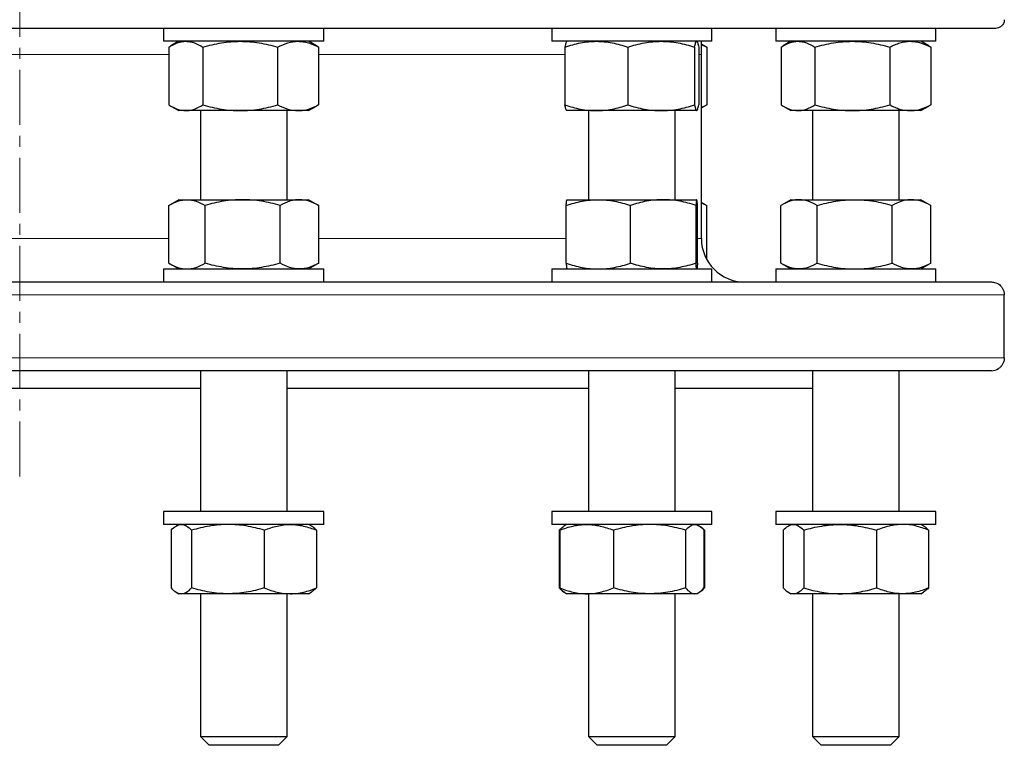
# Model space of a CAD drawing. Header units: millimetres. Extents: x 108 to 1084, y 38 to 949.
# Tile 3 of 9: x 348 to 576, y 38 to 205. Entities that reach past the tile are written whole.
import ezdxf

# ---------------------------------------------------------------- set-up
doc = ezdxf.new("R2010")
doc.units = ezdxf.units.MM
doc.linetypes.add('CENTERX2', pattern=[20.32, 12.7, -2.54, 2.54, -2.54])
doc.layers.add('FORMAT', color=7, linetype='Continuous')

msp = doc.modelspace()

# ---------------------------------------------------------------- linework, layer by layer
at = {"color": 7, "linetype": 'Continuous', "lineweight": 25}
for p, q in [((573.97, 203.39), (122.97, 203.39)), ((381.73, 203.39), (381.73, 200.39)), ((418.73, 200.39), (418.73, 203.39)), ((471.39, 203.39), (471.39, 200.39)), ((508.39, 200.39), (508.39, 203.39)), ((523.15, 203.39), (523.15, 200.39)), ((560.15, 200.39), (560.15, 203.39)), ((418.73, 200.39), (381.73, 200.39)), ((385.23, 200.39), (383.41, 199.33)), ((417.05, 199.33), (415.23, 200.39)), ((508.39, 200.39), (471.39, 200.39)), ((474.89, 200.39), (474.87, 200.37)), ((504.91, 200.37), (504.89, 200.39)), ((505.97, 197.32), (505.97, 200.39)), ((560.15, 200.39), (523.15, 200.39)), ((526.65, 200.39), (524.83, 199.33)), ((558.48, 199.33), (556.65, 200.39)), ((382.94, 199.05), (382.94, 185.73)), ((390.77, 199.05), (390.77, 185.73)), ((408.07, 199.05), (408.07, 185.73)), ((417.53, 199.05), (417.05, 199.33)), ((417.53, 199.05), (417.53, 185.73)), ((474.44, 199.05), (474.44, 185.73)), ((488.95, 199.05), (488.95, 185.73)), ((504.4, 199.05), (504.4, 185.73)), ((505.34, 199.05), (505.34, 185.73)), ((506.71, 199.34), (505.97, 199.76)), ((507.19, 199.05), (506.71, 199.33)), ((507.19, 199.05), (507.19, 185.73)), ((524.36, 199.05), (524.36, 185.73)), ((532.19, 199.05), (532.19, 185.73)), ((549.49, 199.05), (549.49, 185.73)), ((558.95, 199.05), (558.47, 199.33)), ((558.95, 199.05), (558.95, 185.73)), ((505.97, 154.82), (505.97, 197.32)), ((383.41, 185.44), (385.23, 184.39)), ((386.86, 184.39), (385.23, 184.39)), ((399.42, 184.39), (386.86, 184.39)), ((390.23, 184.39), (390.23, 163.82)), ((412.8, 184.39), (399.42, 184.39)), ((410.23, 163.82), (410.23, 184.39)), ((415.23, 184.39), (412.8, 184.39)), ((415.23, 184.39), (417.05, 185.44)), ((417.53, 185.73), (417.05, 185.44)), ((474.87, 184.4), (474.89, 184.39)), ((481.7, 184.39), (474.89, 184.39)), ((479.89, 184.39), (479.89, 163.82)), ((496.68, 184.39), (481.7, 184.39)), ((504.87, 184.39), (496.68, 184.39)), ((499.89, 163.82), (499.89, 184.39)), ((504.89, 184.39), (504.87, 184.39)), ((504.89, 184.39), (504.91, 184.4)), ((505.97, 185.01), (506.71, 185.44)), ((507.19, 185.73), (506.71, 185.44)), ((524.83, 185.44), (526.65, 184.39)), ((528.28, 184.39), (526.65, 184.39)), ((540.84, 184.39), (528.28, 184.39)), ((531.65, 184.39), (531.65, 163.82)), ((554.22, 184.39), (540.84, 184.39)), ((551.65, 163.82), (551.65, 184.39)), ((556.65, 184.39), (554.22, 184.39)), ((556.65, 184.39), (558.48, 185.44)), ((558.95, 185.73), (558.47, 185.44)), ((385.23, 163.82), (383.09, 162.59)), ((385.23, 163.82), (387.11, 163.82)), ((387.11, 163.82), (399.96, 163.82)), ((399.96, 163.82), (413.08, 163.82)), ((413.08, 163.82), (415.23, 163.82)), ((417.38, 162.59), (415.23, 163.82)), ((474.89, 163.82), (482.15, 163.82)), ((482.15, 163.82), (497.15, 163.82)), ((497.15, 163.82), (504.89, 163.82)), ((526.65, 163.82), (524.51, 162.58)), ((526.65, 163.82), (528.53, 163.82)), ((528.53, 163.82), (541.38, 163.82)), ((541.38, 163.82), (554.5, 163.82)), ((554.5, 163.82), (556.65, 163.82)), ((558.8, 162.58), (556.65, 163.82)), ((382.92, 149.16), (382.92, 162.48)), ((391.3, 149.16), (391.3, 162.48)), ((408.62, 149.16), (408.62, 162.48)), ((417.37, 162.58), (417.55, 162.48)), ((417.55, 149.16), (417.55, 162.48)), ((474.73, 149.16), (474.73, 162.48)), ((489.57, 149.16), (489.57, 162.48)), ((504.73, 149.16), (504.73, 162.48)), ((505.05, 149.16), (505.05, 162.48)), ((507.04, 162.58), (505.97, 163.2)), ((507.03, 162.58), (507.21, 162.48)), ((507.21, 150), (507.21, 162.48)), ((524.34, 149.16), (524.34, 162.48)), ((532.72, 149.16), (532.72, 162.48)), ((550.04, 149.16), (550.04, 162.48)), ((558.8, 162.58), (558.97, 162.48)), ((558.97, 149.16), (558.97, 162.48)), ((383.09, 149.06), (385.23, 147.82)), ((415.23, 147.82), (417.38, 149.06)), ((417.37, 149.07), (417.55, 149.16)), ((524.51, 149.06), (526.65, 147.82)), ((556.65, 147.82), (558.8, 149.06)), ((558.8, 149.07), (558.97, 149.16)), ((381.73, 147.82), (381.73, 144.82)), ((381.73, 147.82), (417.54, 147.82)), ((417.54, 147.82), (418.73, 147.82)), ((418.73, 144.82), (418.73, 147.82)), ((471.39, 147.82), (471.39, 144.82)), ((471.39, 147.82), (508.39, 147.82)), ((508.39, 144.82), (508.39, 147.82)), ((523.15, 147.82), (523.15, 144.82)), ((523.15, 147.82), (560.15, 147.82)), ((560.15, 144.82), (560.15, 147.82)), ((123.97, 144.82), (572.97, 144.82)), ((575.95, 127.32), (575.95, 141.82)), ((572.97, 124.32), (123.97, 124.32)), ((390.23, 124.32), (390.23, 91.82)), ((410.23, 91.82), (410.23, 124.32)), ((479.89, 124.32), (479.89, 91.82)), ((499.89, 91.82), (499.89, 124.32)), ((531.65, 124.32), (531.65, 91.82)), ((551.65, 91.82), (551.65, 124.32)), ((574.62, 124.82), (574.63, 124.82)), ((306.71, 120.32), (390.23, 120.32)), ((410.23, 120.32), (479.89, 120.32)), ((499.89, 120.32), (531.65, 120.32)), ((381.73, 91.82), (381.73, 88.82)), ((410.51, 91.82), (381.73, 91.82)), ((418.73, 91.82), (410.51, 91.82)), ((418.73, 88.82), (418.73, 91.82)), ((471.39, 91.82), (471.39, 88.82)), ((506.48, 91.82), (471.39, 91.82)), ((508.39, 91.82), (506.48, 91.82)), ((508.39, 88.82), (508.39, 91.82)), ((523.15, 91.82), (523.15, 88.82)), ((560.15, 91.82), (523.15, 91.82)), ((560.15, 88.82), (560.15, 91.82)), ((410.51, 88.82), (381.73, 88.82)), ((385.23, 88.82), (384.63, 88.48)), ((418.73, 88.82), (410.51, 88.82)), ((415.83, 88.48), (415.23, 88.82)), ((506.48, 88.82), (471.39, 88.82)), ((474.89, 88.82), (474.42, 88.55)), ((505.36, 88.55), (504.89, 88.82)), ((508.39, 88.82), (506.48, 88.82)), ((560.15, 88.82), (523.15, 88.82)), ((526.65, 88.82), (526.06, 88.48)), ((557.25, 88.48), (556.65, 88.82)), ((383.43, 87.48), (383.43, 74.16)), ((388.18, 87.48), (388.18, 74.16)), ((404.98, 87.48), (404.98, 74.16)), ((417.03, 87.48), (417.03, 74.16)), ((473.09, 87.48), (473.09, 74.16)), ((473.23, 87.48), (473.23, 74.16)), ((474.42, 88.55), (474.29, 88.48)), ((485.68, 87.48), (485.68, 74.16)), ((502.33, 87.48), (502.33, 74.16)), ((506.47, 87.57), (506.69, 87.48)), ((506.55, 87.48), (506.55, 74.16)), ((506.69, 87.48), (506.69, 74.16)), ((524.85, 87.48), (524.85, 74.16)), ((529.6, 87.48), (529.6, 74.16)), ((546.4, 87.48), (546.4, 74.16)), ((558.45, 87.48), (558.45, 74.16)), ((384.63, 73.17), (385.23, 72.82)), ((385.81, 72.82), (385.23, 72.82)), ((396.58, 72.82), (385.81, 72.82)), ((390.23, 72.82), (390.23, 39.82)), ((411.01, 72.82), (396.58, 72.82)), ((410.23, 39.82), (410.23, 72.82)), ((415.23, 72.82), (411.01, 72.82)), ((415.23, 72.82), (415.83, 73.17)), ((474.29, 73.17), (474.42, 73.09)), ((474.42, 73.09), (474.89, 72.82)), ((479.45, 72.82), (474.89, 72.82)), ((494, 72.82), (479.45, 72.82)), ((479.89, 72.82), (479.89, 39.82)), ((504.44, 72.82), (494, 72.82)), ((499.89, 39.82), (499.89, 72.82)), ((504.89, 72.82), (504.44, 72.82)), ((504.89, 72.82), (505.36, 73.09)), ((506.47, 74.08), (506.69, 74.16)), ((526.06, 73.17), (526.65, 72.82)), ((527.23, 72.82), (526.65, 72.82)), ((538, 72.82), (527.23, 72.82)), ((531.65, 72.82), (531.65, 39.82)), ((552.43, 72.82), (538, 72.82)), ((551.65, 39.82), (551.65, 72.82)), ((556.65, 72.82), (552.43, 72.82)), ((556.65, 72.82), (557.25, 73.17)), ((390.23, 39.82), (392.23, 37.82)), ((390.23, 39.82), (410.23, 39.82)), ((408.23, 37.82), (410.23, 39.82)), ((479.89, 39.82), (481.89, 37.82)), ((479.89, 39.82), (481.4, 39.82)), ((481.4, 39.82), (499.89, 39.82)), ((497.89, 37.82), (499.89, 39.82)), ((531.65, 39.82), (533.65, 37.82)), ((531.65, 39.82), (536.94, 39.82)), ((536.94, 39.82), (551.65, 39.82)), ((549.65, 37.82), (551.65, 39.82)), ((392.24, 37.82), (392.23, 37.82)), ((408.23, 37.82), (392.24, 37.82)), ((483.1, 37.82), (481.89, 37.82)), ((497.89, 37.82), (483.1, 37.82)), ((537.88, 37.82), (533.65, 37.82)), ((549.65, 37.82), (537.88, 37.82))]:
    msp.add_line(p, q, dxfattribs=at)
at = {"color": 8, "linetype": 'Continuous', "lineweight": 18}
for p, q in [((348.47, 197.32), (312.15, 197.32)), ((382.94, 197.32), (348.47, 197.32)), ((474.44, 197.32), (417.53, 197.32)), ((505.97, 197.32), (505.34, 197.32)), ((311.86, 154.82), (382.92, 154.82)), ((417.55, 154.82), (474.73, 154.82)), ((505.05, 154.82), (505.97, 154.82)), ((575.95, 141.82), (120.99, 141.82)), ((120.99, 127.32), (575.95, 127.32))]:
    msp.add_line(p, q, dxfattribs=at)
at = {"color": 7, "linetype": 'Continuous', "lineweight": 25}
for centre, radius, start, end in [((515.97, 154.82), 10, 180, 270), ((572.97, 127.32), 3, 270, 303.5573)]:
    msp.add_arc(centre, radius, start, end, dxfattribs=at)
for points, knots in [([(575.95, 205.39), (575.95, 205.22), (575.93, 205.07), (575.86, 204.77), (575.81, 204.62), (575.68, 204.36), (575.6, 204.24), (575.44, 204.03), (575.34, 203.94), (575.06, 203.69), (574.85, 203.58), (574.41, 203.42), (574.19, 203.39), (573.97, 203.39)], [0, 0, 0, 0, 0.125, 0.125, 0.25, 0.25, 0.375, 0.375, 0.5, 0.5, 0.75, 0.75, 1, 1, 1, 1]), ([(382.94, 199.05), (383.58, 199.45), (384.22, 199.79), (385.53, 200.26), (386.19, 200.39), (386.86, 200.39)], [0, 0, 0, 0, 0.5, 0.5, 1, 1, 1, 1]), ([(386.86, 200.39), (387.19, 200.39), (387.52, 200.35), (388.18, 200.23), (388.51, 200.14), (389.49, 199.79), (390.13, 199.45), (390.77, 199.05)], [0, 0, 0, 0, 0.25, 0.25, 0.5, 0.5, 1, 1, 1, 1]), ([(390.77, 199.05), (391.48, 199.25), (392.19, 199.44), (393.62, 199.77), (394.34, 199.91), (396.51, 200.26), (397.96, 200.39), (399.42, 200.39)], [0, 0, 0, 0, 0.25, 0.25, 0.5, 0.5, 1, 1, 1, 1]), ([(399.42, 200.39), (400.15, 200.39), (400.88, 200.35), (402.36, 200.23), (403.09, 200.14), (405.25, 199.79), (406.67, 199.45), (408.07, 199.05)], [0, 0, 0, 0, 0.25, 0.25, 0.5, 0.5, 1, 1, 1, 1]), ([(408.07, 199.05), (408.84, 199.45), (409.62, 199.79), (411.2, 200.26), (411.99, 200.39), (412.8, 200.39)], [0, 0, 0, 0, 0.5, 0.5, 1, 1, 1, 1]), ([(412.8, 200.39), (413.2, 200.39), (413.6, 200.35), (414.4, 200.23), (414.8, 200.14), (415.98, 199.79), (416.76, 199.45), (417.53, 199.05)], [0, 0, 0, 0, 0.25, 0.25, 0.5, 0.5, 1, 1, 1, 1]), ([(474.44, 199.05), (475.63, 199.45), (476.83, 199.79), (479.24, 200.26), (480.46, 200.39), (481.7, 200.39)], [0, 0, 0, 0, 0.5, 0.5, 1, 1, 1, 1]), ([(474.87, 200.37), (474.85, 200.35), (474.8, 200.32), (474.73, 200.19), (474.65, 199.95), (474.55, 199.59), (474.48, 199.23), (474.44, 199.05)], [0, 0, 0, 0, 0.144324, 0.313679, 0.482946, 0.741448, 1, 1, 1, 1]), ([(481.7, 200.39), (482.31, 200.39), (482.93, 200.35), (484.15, 200.23), (484.76, 200.14), (486.57, 199.79), (487.77, 199.45), (488.95, 199.05)], [0, 0, 0, 0, 0.25, 0.25, 0.5, 0.5, 1, 1, 1, 1]), ([(488.95, 199.05), (489.58, 199.25), (490.21, 199.44), (491.5, 199.77), (492.14, 199.91), (494.07, 200.26), (495.37, 200.39), (496.68, 200.39)], [0, 0, 0, 0, 0.25, 0.25, 0.5, 0.5, 1, 1, 1, 1]), ([(496.68, 200.39), (497.33, 200.39), (497.98, 200.35), (499.3, 200.23), (499.95, 200.14), (501.88, 199.79), (503.15, 199.45), (504.4, 199.05)], [0, 0, 0, 0, 0.25, 0.25, 0.5, 0.5, 1, 1, 1, 1]), ([(504.4, 199.05), (504.48, 199.45), (504.55, 199.79), (504.71, 200.26), (504.79, 200.39), (504.87, 200.39)], [0, 0, 0, 0, 0.5, 0.5, 1, 1, 1, 1]), ([(504.91, 200.37), (504.93, 200.35), (504.98, 200.32), (505.05, 200.19), (505.13, 199.95), (505.23, 199.59), (505.3, 199.23), (505.34, 199.05)], [0, 0, 0, 0, 0.144324, 0.313679, 0.482946, 0.741448, 1, 1, 1, 1]), ([(524.36, 199.05), (525, 199.45), (525.65, 199.79), (526.95, 200.26), (527.61, 200.39), (528.28, 200.39)], [0, 0, 0, 0, 0.5, 0.5, 1, 1, 1, 1]), ([(528.28, 200.39), (528.61, 200.39), (528.94, 200.35), (529.6, 200.23), (529.93, 200.14), (530.91, 199.79), (531.55, 199.45), (532.19, 199.05)], [0, 0, 0, 0, 0.25, 0.25, 0.5, 0.5, 1, 1, 1, 1]), ([(532.19, 199.05), (533.61, 199.45), (535.03, 199.79), (537.91, 200.26), (539.37, 200.39), (540.84, 200.39)], [0, 0, 0, 0, 0.5, 0.5, 1, 1, 1, 1]), ([(540.84, 200.39), (541.58, 200.39), (542.31, 200.35), (543.77, 200.23), (544.49, 200.14), (546.65, 199.79), (548.08, 199.45), (549.49, 199.05)], [0, 0, 0, 0, 0.25, 0.25, 0.5, 0.5, 1, 1, 1, 1]), ([(549.49, 199.05), (549.87, 199.25), (550.26, 199.44), (551.05, 199.77), (551.44, 199.91), (552.63, 200.26), (553.42, 200.39), (554.22, 200.39)], [0, 0, 0, 0, 0.25, 0.25, 0.5, 0.5, 1, 1, 1, 1]), ([(554.22, 200.39), (554.62, 200.39), (555.02, 200.35), (555.83, 200.23), (556.22, 200.14), (557.41, 199.79), (558.18, 199.45), (558.95, 199.05)], [0, 0, 0, 0, 0.25, 0.25, 0.5, 0.5, 1, 1, 1, 1]), ([(505.97, 199.62), (506.01, 199.6), (506.42, 199.45), (506.82, 199.24), (507.19, 199.05)], [0, 0, 0, 0, 0.102913, 1, 1, 1, 1]), ([(382.94, 185.73), (383.58, 185.32), (384.22, 184.98), (385.53, 184.51), (386.19, 184.39), (386.86, 184.39)], [0, 0, 0, 0, 0.5, 0.5, 1, 1, 1, 1]), ([(386.86, 184.39), (387.19, 184.39), (387.52, 184.42), (388.18, 184.54), (388.51, 184.63), (389.49, 184.98), (390.13, 185.32), (390.77, 185.73)], [0, 0, 0, 0, 0.25, 0.25, 0.5, 0.5, 1, 1, 1, 1]), ([(390.77, 185.73), (391.48, 185.52), (392.19, 185.34), (393.62, 185), (394.34, 184.86), (396.51, 184.51), (397.96, 184.39), (399.42, 184.39)], [0, 0, 0, 0, 0.25, 0.25, 0.5, 0.5, 1, 1, 1, 1]), ([(399.42, 184.39), (400.15, 184.39), (400.88, 184.42), (402.36, 184.54), (403.09, 184.63), (405.25, 184.98), (406.67, 185.32), (408.07, 185.73)], [0, 0, 0, 0, 0.25, 0.25, 0.5, 0.5, 1, 1, 1, 1]), ([(408.07, 185.73), (408.84, 185.32), (409.62, 184.98), (411.2, 184.51), (411.99, 184.39), (412.8, 184.39)], [0, 0, 0, 0, 0.5, 0.5, 1, 1, 1, 1]), ([(412.8, 184.39), (413.2, 184.39), (413.6, 184.42), (414.4, 184.54), (414.8, 184.63), (415.98, 184.98), (416.76, 185.32), (417.53, 185.73)], [0, 0, 0, 0, 0.25, 0.25, 0.5, 0.5, 1, 1, 1, 1]), ([(474.44, 185.73), (475.63, 185.32), (476.83, 184.98), (479.24, 184.51), (480.46, 184.39), (481.7, 184.39)], [0, 0, 0, 0, 0.5, 0.5, 1, 1, 1, 1]), ([(474.87, 184.4), (474.85, 184.42), (474.8, 184.45), (474.73, 184.58), (474.65, 184.82), (474.55, 185.18), (474.48, 185.54), (474.44, 185.73)], [0, 0, 0, 0, 0.144324, 0.313679, 0.482946, 0.741448, 1, 1, 1, 1]), ([(481.7, 184.39), (482.31, 184.39), (482.93, 184.42), (484.15, 184.54), (484.76, 184.63), (486.57, 184.98), (487.77, 185.32), (488.95, 185.73)], [0, 0, 0, 0, 0.25, 0.25, 0.5, 0.5, 1, 1, 1, 1]), ([(488.95, 185.73), (489.58, 185.52), (490.21, 185.34), (491.5, 185), (492.14, 184.86), (494.07, 184.51), (495.37, 184.39), (496.68, 184.39)], [0, 0, 0, 0, 0.25, 0.25, 0.5, 0.5, 1, 1, 1, 1]), ([(496.68, 184.39), (497.33, 184.39), (497.98, 184.42), (499.3, 184.54), (499.95, 184.63), (501.88, 184.98), (503.15, 185.32), (504.4, 185.73)], [0, 0, 0, 0, 0.25, 0.25, 0.5, 0.5, 1, 1, 1, 1]), ([(504.4, 185.73), (504.48, 185.32), (504.55, 184.98), (504.71, 184.51), (504.79, 184.39), (504.87, 184.39)], [0, 0, 0, 0, 0.5, 0.5, 1, 1, 1, 1]), ([(504.87, 184.39), (504.91, 184.39), (504.95, 184.42), (505.03, 184.54), (505.07, 184.63), (505.18, 184.98), (505.26, 185.32), (505.34, 185.73)], [0, 0, 0, 0, 0.25, 0.25, 0.5, 0.5, 1, 1, 1, 1]), ([(505.97, 185.15), (506.01, 185.17), (506.42, 185.32), (506.82, 185.53), (507.19, 185.73)], [0, 0, 0, 0, 0.102913, 1, 1, 1, 1]), ([(524.36, 185.73), (525, 185.32), (525.65, 184.98), (526.95, 184.51), (527.61, 184.39), (528.28, 184.39)], [0, 0, 0, 0, 0.5, 0.5, 1, 1, 1, 1]), ([(528.28, 184.39), (528.61, 184.39), (528.94, 184.42), (529.6, 184.54), (529.93, 184.63), (530.91, 184.98), (531.55, 185.32), (532.19, 185.73)], [0, 0, 0, 0, 0.25, 0.25, 0.5, 0.5, 1, 1, 1, 1]), ([(532.19, 185.73), (533.61, 185.32), (535.03, 184.98), (537.91, 184.51), (539.37, 184.39), (540.84, 184.39)], [0, 0, 0, 0, 0.5, 0.5, 1, 1, 1, 1]), ([(540.84, 184.39), (541.58, 184.39), (542.31, 184.42), (543.77, 184.54), (544.49, 184.63), (546.65, 184.98), (548.08, 185.32), (549.49, 185.73)], [0, 0, 0, 0, 0.25, 0.25, 0.5, 0.5, 1, 1, 1, 1]), ([(549.49, 185.73), (549.87, 185.52), (550.26, 185.34), (551.05, 185), (551.44, 184.86), (552.63, 184.51), (553.42, 184.39), (554.22, 184.39)], [0, 0, 0, 0, 0.25, 0.25, 0.5, 0.5, 1, 1, 1, 1]), ([(554.22, 184.39), (554.62, 184.39), (555.02, 184.42), (555.83, 184.54), (556.22, 184.63), (557.41, 184.98), (558.18, 185.32), (558.95, 185.73)], [0, 0, 0, 0, 0.25, 0.25, 0.5, 0.5, 1, 1, 1, 1]), ([(382.92, 162.48), (383.26, 162.69), (383.6, 162.87), (384.3, 163.2), (384.65, 163.35), (385.69, 163.7), (386.4, 163.82), (387.11, 163.82)], [0, 0, 0, 0, 0.25, 0.25, 0.5, 0.5, 1, 1, 1, 1]), ([(387.11, 163.82), (387.46, 163.82), (387.82, 163.79), (388.53, 163.67), (388.88, 163.58), (389.93, 163.22), (390.62, 162.89), (391.3, 162.48)], [0, 0, 0, 0, 0.25, 0.25, 0.5, 0.5, 1, 1, 1, 1]), ([(399.96, 163.82), (399.22, 163.82), (398.48, 163.79), (397.02, 163.67), (396.3, 163.58), (394.14, 163.23), (392.71, 162.89), (391.3, 162.48)], [0, 0, 0, 0, 0.25, 0.25, 0.5, 0.5, 1, 1, 1, 1]), ([(408.62, 162.48), (407.2, 162.89), (405.77, 163.23), (402.89, 163.7), (401.43, 163.82), (399.96, 163.82)], [0, 0, 0, 0, 0.5, 0.5, 1, 1, 1, 1]), ([(413.08, 163.82), (412.7, 163.82), (412.32, 163.79), (411.57, 163.67), (411.2, 163.58), (410.08, 163.23), (409.34, 162.89), (408.62, 162.48)], [0, 0, 0, 0, 0.25, 0.25, 0.5, 0.5, 1, 1, 1, 1]), ([(417.55, 162.48), (416.82, 162.89), (416.08, 163.23), (414.6, 163.7), (413.84, 163.82), (413.08, 163.82)], [0, 0, 0, 0, 0.5, 0.5, 1, 1, 1, 1]), ([(474.73, 162.48), (475.34, 162.69), (475.95, 162.87), (477.18, 163.2), (477.8, 163.35), (479.65, 163.7), (480.9, 163.82), (482.15, 163.82)], [0, 0, 0, 0, 0.25, 0.25, 0.5, 0.5, 1, 1, 1, 1]), ([(474.73, 162.48), (474.76, 162.89), (474.79, 163.23), (474.84, 163.7), (474.87, 163.82), (474.89, 163.82)], [0, 0, 0, 0, 0.5, 0.5, 1, 1, 1, 1]), ([(482.15, 163.82), (482.78, 163.82), (483.41, 163.79), (484.67, 163.67), (485.3, 163.58), (487.16, 163.22), (488.37, 162.89), (489.57, 162.48)], [0, 0, 0, 0, 0.25, 0.25, 0.5, 0.5, 1, 1, 1, 1]), ([(497.15, 163.82), (496.51, 163.82), (495.86, 163.79), (494.58, 163.67), (493.95, 163.58), (492.06, 163.23), (490.81, 162.89), (489.57, 162.48)], [0, 0, 0, 0, 0.25, 0.25, 0.5, 0.5, 1, 1, 1, 1]), ([(504.73, 162.48), (503.49, 162.89), (502.24, 163.23), (499.72, 163.7), (498.44, 163.82), (497.15, 163.82)], [0, 0, 0, 0, 0.5, 0.5, 1, 1, 1, 1]), ([(504.89, 163.82), (504.87, 163.82), (504.86, 163.79), (504.83, 163.67), (504.82, 163.58), (504.78, 163.23), (504.75, 162.89), (504.73, 162.48)], [0, 0, 0, 0, 0.25, 0.25, 0.5, 0.5, 1, 1, 1, 1]), ([(505.05, 162.48), (505.02, 162.89), (505, 163.23), (504.94, 163.7), (504.92, 163.82), (504.89, 163.82)], [0, 0, 0, 0, 0.5, 0.5, 1, 1, 1, 1]), ([(528.53, 163.82), (528.17, 163.82), (527.82, 163.79), (527.11, 163.67), (526.76, 163.58), (525.71, 163.23), (525.02, 162.89), (524.34, 162.48)], [0, 0, 0, 0, 0.25, 0.25, 0.5, 0.5, 1, 1, 1, 1]), ([(532.72, 162.48), (532.03, 162.89), (531.34, 163.23), (529.95, 163.7), (529.24, 163.82), (528.53, 163.82)], [0, 0, 0, 0, 0.5, 0.5, 1, 1, 1, 1]), ([(532.72, 162.48), (533.42, 162.69), (534.13, 162.87), (535.57, 163.2), (536.29, 163.35), (538.46, 163.7), (539.91, 163.82), (541.38, 163.82)], [0, 0, 0, 0, 0.25, 0.25, 0.5, 0.5, 1, 1, 1, 1]), ([(541.38, 163.82), (542.11, 163.82), (542.84, 163.79), (544.32, 163.67), (545.05, 163.58), (547.22, 163.22), (548.64, 162.89), (550.04, 162.48)], [0, 0, 0, 0, 0.25, 0.25, 0.5, 0.5, 1, 1, 1, 1]), ([(554.5, 163.82), (554.13, 163.82), (553.74, 163.79), (552.99, 163.67), (552.62, 163.58), (551.5, 163.23), (550.77, 162.89), (550.04, 162.48)], [0, 0, 0, 0, 0.25, 0.25, 0.5, 0.5, 1, 1, 1, 1]), ([(558.97, 162.48), (558.24, 162.89), (557.51, 163.23), (556.02, 163.7), (555.27, 163.82), (554.5, 163.82)], [0, 0, 0, 0, 0.5, 0.5, 1, 1, 1, 1]), ([(505.97, 163.09), (506.11, 163.03), (506.53, 162.86), (506.94, 162.63), (507.21, 162.48)], [0, 0, 0, 0, 0.347709, 1, 1, 1, 1]), ([(382.92, 149.16), (383.26, 148.96), (383.6, 148.77), (384.3, 148.44), (384.65, 148.3), (385.69, 147.95), (386.4, 147.82), (387.11, 147.82)], [0, 0, 0, 0, 0.25, 0.25, 0.5, 0.5, 1, 1, 1, 1]), ([(387.11, 147.82), (387.46, 147.82), (387.82, 147.85), (388.53, 147.98), (388.88, 148.07), (389.93, 148.42), (390.62, 148.76), (391.3, 149.16)], [0, 0, 0, 0, 0.25, 0.25, 0.5, 0.5, 1, 1, 1, 1]), ([(399.96, 147.82), (399.22, 147.82), (398.48, 147.85), (397.02, 147.98), (396.3, 148.07), (394.14, 148.42), (392.71, 148.75), (391.3, 149.16)], [0, 0, 0, 0, 0.25, 0.25, 0.5, 0.5, 1, 1, 1, 1]), ([(408.62, 149.16), (407.2, 148.75), (405.77, 148.42), (402.89, 147.95), (401.43, 147.82), (399.96, 147.82)], [0, 0, 0, 0, 0.5, 0.5, 1, 1, 1, 1]), ([(413.08, 147.82), (412.7, 147.82), (412.32, 147.85), (411.57, 147.98), (411.2, 148.07), (410.08, 148.42), (409.34, 148.75), (408.62, 149.16)], [0, 0, 0, 0, 0.25, 0.25, 0.5, 0.5, 1, 1, 1, 1]), ([(417.55, 149.16), (416.82, 148.75), (416.08, 148.42), (414.6, 147.95), (413.84, 147.82), (413.08, 147.82)], [0, 0, 0, 0, 0.5, 0.5, 1, 1, 1, 1]), ([(474.73, 149.16), (475.34, 148.96), (475.95, 148.77), (477.18, 148.44), (477.8, 148.3), (479.65, 147.95), (480.9, 147.82), (482.15, 147.82)], [0, 0, 0, 0, 0.25, 0.25, 0.5, 0.5, 1, 1, 1, 1]), ([(474.73, 149.16), (474.76, 148.75), (474.79, 148.42), (474.84, 147.95), (474.87, 147.82), (474.89, 147.82)], [0, 0, 0, 0, 0.5, 0.5, 1, 1, 1, 1]), ([(482.15, 147.82), (482.78, 147.82), (483.41, 147.85), (484.67, 147.98), (485.3, 148.07), (487.16, 148.42), (488.37, 148.76), (489.57, 149.16)], [0, 0, 0, 0, 0.25, 0.25, 0.5, 0.5, 1, 1, 1, 1]), ([(497.15, 147.82), (496.51, 147.82), (495.86, 147.85), (494.58, 147.98), (493.95, 148.07), (492.06, 148.42), (490.81, 148.75), (489.57, 149.16)], [0, 0, 0, 0, 0.25, 0.25, 0.5, 0.5, 1, 1, 1, 1]), ([(504.73, 149.16), (503.49, 148.75), (502.24, 148.42), (499.72, 147.95), (498.44, 147.82), (497.15, 147.82)], [0, 0, 0, 0, 0.5, 0.5, 1, 1, 1, 1]), ([(504.89, 147.82), (504.87, 147.82), (504.86, 147.85), (504.83, 147.98), (504.82, 148.07), (504.78, 148.42), (504.75, 148.75), (504.73, 149.16)], [0, 0, 0, 0, 0.25, 0.25, 0.5, 0.5, 1, 1, 1, 1]), ([(505.05, 149.16), (505.02, 148.75), (505, 148.42), (504.94, 147.95), (504.92, 147.82), (504.89, 147.82)], [0, 0, 0, 0, 0.5, 0.5, 1, 1, 1, 1]), ([(528.53, 147.82), (528.17, 147.82), (527.82, 147.85), (527.11, 147.98), (526.76, 148.07), (525.71, 148.42), (525.02, 148.75), (524.34, 149.16)], [0, 0, 0, 0, 0.25, 0.25, 0.5, 0.5, 1, 1, 1, 1]), ([(532.72, 149.16), (532.03, 148.75), (531.34, 148.42), (529.95, 147.95), (529.24, 147.82), (528.53, 147.82)], [0, 0, 0, 0, 0.5, 0.5, 1, 1, 1, 1]), ([(532.72, 149.16), (533.42, 148.96), (534.13, 148.77), (535.57, 148.44), (536.29, 148.3), (538.46, 147.95), (539.91, 147.82), (541.38, 147.82)], [0, 0, 0, 0, 0.25, 0.25, 0.5, 0.5, 1, 1, 1, 1]), ([(541.38, 147.82), (542.11, 147.82), (542.84, 147.85), (544.32, 147.98), (545.05, 148.07), (547.22, 148.42), (548.64, 148.76), (550.04, 149.16)], [0, 0, 0, 0, 0.25, 0.25, 0.5, 0.5, 1, 1, 1, 1]), ([(554.5, 147.82), (554.13, 147.82), (553.74, 147.85), (552.99, 147.98), (552.62, 148.07), (551.5, 148.42), (550.77, 148.75), (550.04, 149.16)], [0, 0, 0, 0, 0.25, 0.25, 0.5, 0.5, 1, 1, 1, 1]), ([(558.97, 149.16), (558.24, 148.75), (557.51, 148.42), (556.02, 147.95), (555.27, 147.82), (554.5, 147.82)], [0, 0, 0, 0, 0.5, 0.5, 1, 1, 1, 1]), ([(572.97, 144.82), (573.31, 144.82), (573.64, 144.77), (574.13, 144.6), (574.29, 144.52), (574.6, 144.34), (574.75, 144.24), (575.04, 144), (575.18, 143.85), (575.43, 143.54), (575.54, 143.36), (575.73, 142.97), (575.81, 142.76), (575.89, 142.42), (575.91, 142.3), (575.94, 142.06), (575.95, 141.94), (575.95, 141.82)], [0, 0, 0, 0, 0.25, 0.25, 0.375, 0.375, 0.5, 0.5, 0.625, 0.625, 0.75, 0.75, 0.875, 0.875, 0.9375, 0.9375, 1, 1, 1, 1]), ([(575.95, 127.32), (575.95, 127.05), (575.91, 126.78), (575.77, 126.26), (575.67, 126.02), (575.42, 125.6), (575.28, 125.41), (574.97, 125.08), (574.8, 124.94), (574.62, 124.82)], [0, 0, 0, 0, 0.25, 0.25, 0.5, 0.5, 0.75, 0.75, 1, 1, 1, 1]), ([(383.43, 87.48), (383.82, 87.89), (384.21, 88.23), (385, 88.7), (385.4, 88.82), (385.81, 88.82)], [0, 0, 0, 0, 0.5, 0.5, 1, 1, 1, 1]), ([(385.81, 88.82), (386.01, 88.82), (386.21, 88.79), (386.61, 88.67), (386.81, 88.58), (387.4, 88.23), (387.8, 87.89), (388.18, 87.48)], [0, 0, 0, 0, 0.25, 0.25, 0.5, 0.5, 1, 1, 1, 1]), ([(396.58, 88.82), (395.87, 88.82), (395.16, 88.79), (393.73, 88.67), (393.02, 88.58), (390.92, 88.22), (389.54, 87.89), (388.18, 87.48)], [0, 0, 0, 0, 0.25, 0.25, 0.5, 0.5, 1, 1, 1, 1]), ([(404.98, 87.48), (404.3, 87.69), (403.61, 87.87), (402.22, 88.2), (401.52, 88.35), (399.41, 88.7), (398, 88.82), (396.58, 88.82)], [0, 0, 0, 0, 0.25, 0.25, 0.5, 0.5, 1, 1, 1, 1]), ([(404.98, 87.48), (405.97, 87.89), (406.96, 88.23), (408.97, 88.7), (409.98, 88.82), (411.01, 88.82)], [0, 0, 0, 0, 0.5, 0.5, 1, 1, 1, 1]), ([(411.01, 88.82), (411.52, 88.82), (412.03, 88.79), (413.05, 88.67), (413.55, 88.58), (415.06, 88.23), (416.05, 87.89), (417.03, 87.48)], [0, 0, 0, 0, 0.25, 0.25, 0.5, 0.5, 1, 1, 1, 1]), ([(473.23, 87.48), (474.25, 87.89), (475.28, 88.23), (477.35, 88.7), (478.4, 88.82), (479.45, 88.82)], [0, 0, 0, 0, 0.5, 0.5, 1, 1, 1, 1]), ([(479.45, 88.82), (479.98, 88.82), (480.51, 88.79), (481.56, 88.67), (482.08, 88.58), (483.64, 88.23), (484.66, 87.89), (485.68, 87.48)], [0, 0, 0, 0, 0.25, 0.25, 0.5, 0.5, 1, 1, 1, 1]), ([(494, 88.82), (493.3, 88.82), (492.59, 88.79), (491.18, 88.67), (490.47, 88.58), (488.39, 88.22), (487.02, 87.89), (485.68, 87.48)], [0, 0, 0, 0, 0.25, 0.25, 0.5, 0.5, 1, 1, 1, 1]), ([(502.33, 87.48), (501.66, 87.69), (500.97, 87.87), (499.59, 88.2), (498.9, 88.35), (496.81, 88.7), (495.41, 88.82), (494, 88.82)], [0, 0, 0, 0, 0.25, 0.25, 0.5, 0.5, 1, 1, 1, 1]), ([(502.33, 87.48), (502.68, 87.89), (503.02, 88.23), (503.73, 88.7), (504.08, 88.82), (504.44, 88.82)], [0, 0, 0, 0, 0.5, 0.5, 1, 1, 1, 1]), ([(504.44, 88.82), (504.62, 88.82), (504.8, 88.79), (505.15, 88.67), (505.33, 88.58), (505.86, 88.23), (506.2, 87.89), (506.55, 87.48)], [0, 0, 0, 0, 0.25, 0.25, 0.5, 0.5, 1, 1, 1, 1]), ([(524.85, 87.48), (525.24, 87.89), (525.63, 88.23), (526.43, 88.7), (526.82, 88.82), (527.23, 88.82)], [0, 0, 0, 0, 0.5, 0.5, 1, 1, 1, 1]), ([(527.23, 88.82), (527.43, 88.82), (527.63, 88.79), (528.03, 88.67), (528.23, 88.58), (528.83, 88.23), (529.22, 87.89), (529.6, 87.48)], [0, 0, 0, 0, 0.25, 0.25, 0.5, 0.5, 1, 1, 1, 1]), ([(529.6, 87.48), (530.98, 87.89), (532.36, 88.23), (535.16, 88.7), (536.57, 88.82), (538, 88.82)], [0, 0, 0, 0, 0.5, 0.5, 1, 1, 1, 1]), ([(538, 88.82), (538.72, 88.82), (539.43, 88.79), (540.85, 88.67), (541.55, 88.58), (543.65, 88.23), (545.03, 87.89), (546.4, 87.48)], [0, 0, 0, 0, 0.25, 0.25, 0.5, 0.5, 1, 1, 1, 1]), ([(552.43, 88.82), (551.92, 88.82), (551.41, 88.79), (550.38, 88.67), (549.87, 88.58), (548.37, 88.22), (547.38, 87.89), (546.4, 87.48)], [0, 0, 0, 0, 0.25, 0.25, 0.5, 0.5, 1, 1, 1, 1]), ([(558.45, 87.48), (557.96, 87.69), (557.47, 87.87), (556.47, 88.2), (555.97, 88.35), (554.46, 88.7), (553.45, 88.82), (552.43, 88.82)], [0, 0, 0, 0, 0.25, 0.25, 0.5, 0.5, 1, 1, 1, 1]), ([(417.03, 87.48), (416.91, 87.61), (416.65, 87.87), (416.26, 88.19), (415.99, 88.4), (415.84, 88.47), (415.83, 88.47)], [0, 0, 0, 0, 0.322847, 0.645786, 0.968557, 1, 1, 1, 1]), ([(473.09, 87.48), (473.19, 87.59), (473.39, 87.79), (473.73, 88.09), (474.04, 88.33), (474.24, 88.44), (474.29, 88.47)], [0, 0, 0, 0, 0.251404, 0.502998, 0.863993, 1, 1, 1, 1]), ([(474.43, 88.55), (474.35, 88.51), (474.12, 88.37), (473.72, 88.03), (473.4, 87.66), (473.23, 87.48)], [0, 0, 0, 0, 0.177577, 0.588749, 1, 1, 1, 1]), ([(505.49, 88.47), (505.6, 88.4), (505.86, 88.25), (506.26, 87.91), (506.55, 87.63), (506.69, 87.48)], [0, 0, 0, 0, 0.281115, 0.640541, 1, 1, 1, 1]), ([(558.45, 87.48), (558.33, 87.61), (558.07, 87.87), (557.68, 88.19), (557.41, 88.4), (557.27, 88.47), (557.25, 88.47)], [0, 0, 0, 0, 0.3228475, 0.6457864, 0.968557, 1, 1, 1, 1]), ([(383.43, 74.16), (383.82, 73.75), (384.21, 73.42), (385, 72.95), (385.4, 72.82), (385.81, 72.82)], [0, 0, 0, 0, 0.5, 0.5, 1, 1, 1, 1]), ([(385.81, 72.82), (386.01, 72.82), (386.21, 72.85), (386.61, 72.98), (386.81, 73.07), (387.4, 73.42), (387.8, 73.75), (388.18, 74.16)], [0, 0, 0, 0, 0.25, 0.25, 0.5, 0.5, 1, 1, 1, 1]), ([(396.58, 72.82), (395.87, 72.82), (395.16, 72.85), (393.73, 72.98), (393.02, 73.07), (390.92, 73.42), (389.54, 73.76), (388.18, 74.16)], [0, 0, 0, 0, 0.25, 0.25, 0.5, 0.5, 1, 1, 1, 1]), ([(404.98, 74.16), (404.3, 73.96), (403.61, 73.77), (402.22, 73.44), (401.52, 73.3), (399.41, 72.95), (398, 72.82), (396.58, 72.82)], [0, 0, 0, 0, 0.25, 0.25, 0.5, 0.5, 1, 1, 1, 1]), ([(404.98, 74.16), (405.97, 73.75), (406.96, 73.42), (408.97, 72.95), (409.98, 72.82), (411.01, 72.82)], [0, 0, 0, 0, 0.5, 0.5, 1, 1, 1, 1]), ([(411.01, 72.82), (411.52, 72.82), (412.03, 72.85), (413.05, 72.98), (413.55, 73.07), (415.06, 73.42), (416.05, 73.75), (417.03, 74.16)], [0, 0, 0, 0, 0.25, 0.25, 0.5, 0.5, 1, 1, 1, 1]), ([(417.03, 74.16), (416.91, 74.03), (416.65, 73.77), (416.26, 73.45), (415.99, 73.25), (415.84, 73.18), (415.83, 73.17)], [0, 0, 0, 0, 0.322847, 0.645786, 0.968557, 1, 1, 1, 1]), ([(473.09, 74.16), (473.19, 74.06), (473.39, 73.86), (473.73, 73.55), (474.04, 73.31), (474.24, 73.21), (474.29, 73.18)], [0, 0, 0, 0, 0.251404, 0.502998, 0.863993, 1, 1, 1, 1]), ([(473.23, 74.16), (474.25, 73.75), (475.28, 73.42), (477.35, 72.95), (478.4, 72.82), (479.45, 72.82)], [0, 0, 0, 0, 0.5, 0.5, 1, 1, 1, 1]), ([(474.43, 73.1), (474.35, 73.14), (474.12, 73.28), (473.72, 73.62), (473.4, 73.98), (473.23, 74.16)], [0, 0, 0, 0, 0.1775774, 0.588749, 1, 1, 1, 1]), ([(479.45, 72.82), (479.98, 72.82), (480.51, 72.85), (481.56, 72.98), (482.08, 73.07), (483.64, 73.42), (484.66, 73.75), (485.68, 74.16)], [0, 0, 0, 0, 0.25, 0.25, 0.5, 0.5, 1, 1, 1, 1]), ([(494, 72.82), (493.3, 72.82), (492.59, 72.85), (491.18, 72.98), (490.47, 73.07), (488.39, 73.42), (487.02, 73.76), (485.68, 74.16)], [0, 0, 0, 0, 0.25, 0.25, 0.5, 0.5, 1, 1, 1, 1]), ([(502.33, 74.16), (501.66, 73.96), (500.97, 73.77), (499.59, 73.44), (498.9, 73.3), (496.81, 72.95), (495.41, 72.82), (494, 72.82)], [0, 0, 0, 0, 0.25, 0.25, 0.5, 0.5, 1, 1, 1, 1]), ([(502.33, 74.16), (502.68, 73.75), (503.02, 73.42), (503.73, 72.95), (504.08, 72.82), (504.44, 72.82)], [0, 0, 0, 0, 0.5, 0.5, 1, 1, 1, 1]), ([(504.44, 72.82), (504.62, 72.82), (504.8, 72.85), (505.15, 72.98), (505.33, 73.07), (505.86, 73.42), (506.2, 73.75), (506.55, 74.16)], [0, 0, 0, 0, 0.25, 0.25, 0.5, 0.5, 1, 1, 1, 1]), ([(505.49, 73.18), (505.6, 73.24), (505.86, 73.4), (506.26, 73.73), (506.55, 74.02), (506.69, 74.16)], [0, 0, 0, 0, 0.281115, 0.640541, 1, 1, 1, 1]), ([(524.85, 74.16), (525.24, 73.75), (525.63, 73.42), (526.43, 72.95), (526.82, 72.82), (527.23, 72.82)], [0, 0, 0, 0, 0.5, 0.5, 1, 1, 1, 1]), ([(527.23, 72.82), (527.43, 72.82), (527.63, 72.85), (528.03, 72.98), (528.23, 73.07), (528.83, 73.42), (529.22, 73.75), (529.6, 74.16)], [0, 0, 0, 0, 0.25, 0.25, 0.5, 0.5, 1, 1, 1, 1]), ([(529.6, 74.16), (530.98, 73.75), (532.36, 73.42), (535.16, 72.95), (536.57, 72.82), (538, 72.82)], [0, 0, 0, 0, 0.5, 0.5, 1, 1, 1, 1]), ([(538, 72.82), (538.72, 72.82), (539.43, 72.85), (540.85, 72.98), (541.55, 73.07), (543.65, 73.42), (545.03, 73.75), (546.4, 74.16)], [0, 0, 0, 0, 0.25, 0.25, 0.5, 0.5, 1, 1, 1, 1]), ([(552.43, 72.82), (551.92, 72.82), (551.41, 72.85), (550.38, 72.98), (549.87, 73.07), (548.37, 73.42), (547.38, 73.76), (546.4, 74.16)], [0, 0, 0, 0, 0.25, 0.25, 0.5, 0.5, 1, 1, 1, 1]), ([(558.45, 74.16), (557.96, 73.96), (557.47, 73.77), (556.47, 73.44), (555.97, 73.3), (554.46, 72.95), (553.45, 72.82), (552.43, 72.82)], [0, 0, 0, 0, 0.25, 0.25, 0.5, 0.5, 1, 1, 1, 1]), ([(558.45, 74.16), (558.33, 74.03), (558.07, 73.77), (557.68, 73.45), (557.41, 73.25), (557.27, 73.18), (557.25, 73.17)], [0, 0, 0, 0, 0.322847, 0.645786, 0.968557, 1, 1, 1, 1])]:
    msp.add_open_spline(points, degree=3, knots=knots, dxfattribs=at)
at = {"layer": 'FORMAT', "linetype": 'CENTERX2', "lineweight": 18}
msp.add_line((348.47, 99.86), (348.47, 335.78), dxfattribs=at)

doc.saveas('drawing.dxf')
